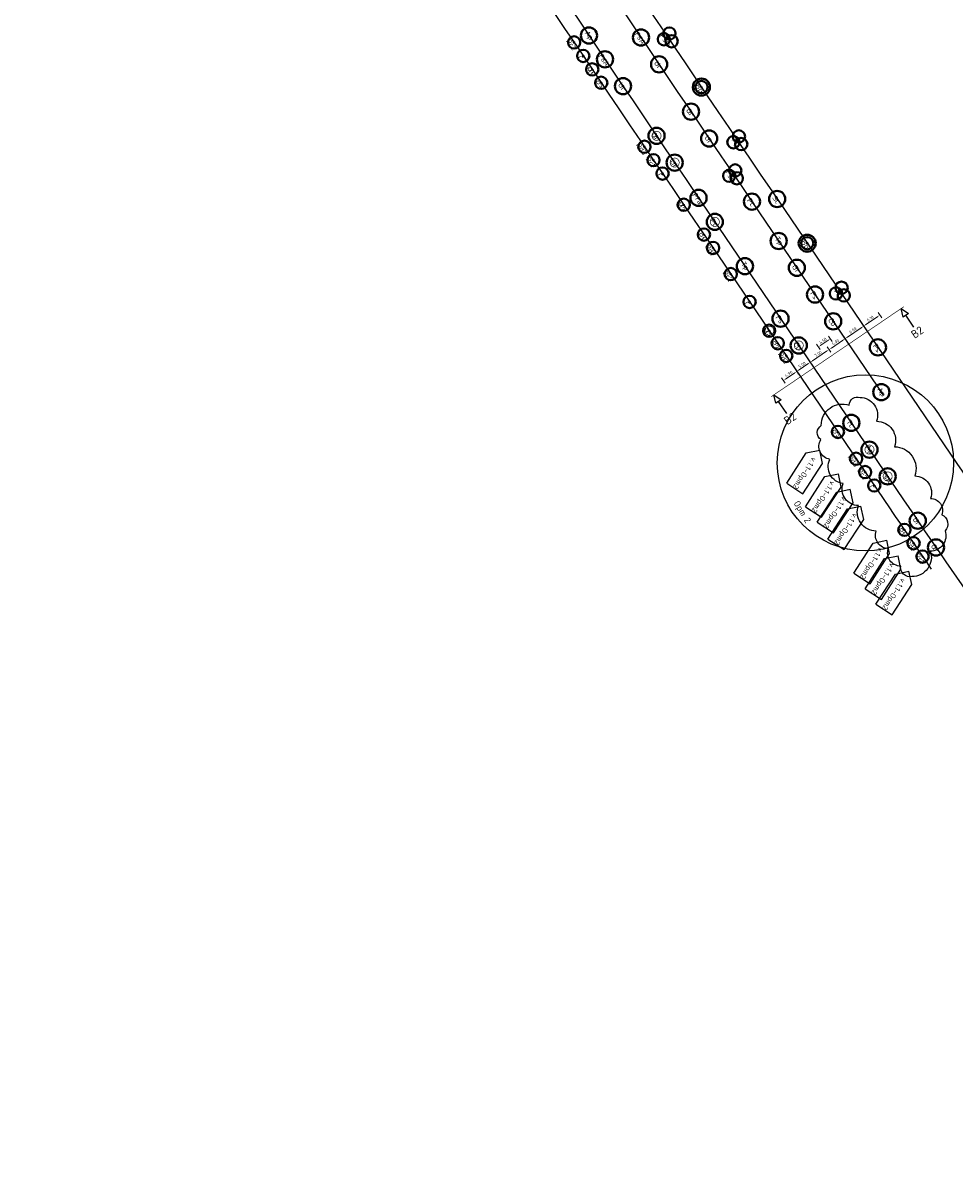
# Model space of a CAD drawing. Header units: metres. Extents: x 149234 to 159511, y 484155 to 486733.
# Tile 2 of 90: x 150279 to 150567, y 484386 to 484743. Entities that reach past the tile are written whole.
import ezdxf
from ezdxf.enums import TextEntityAlignment as Align

# ---------------------------------------------------------------- set-up
doc = ezdxf.new("R2010")
doc.units = ezdxf.units.M
doc.linetypes.add('AM-AS', pattern=[16, 10, -2, 2, -2])
doc.layers.get('0').update_dxf_attribs({"lineweight": 25})
doc.layers.get('Defpoints').update_dxf_attribs({"color": 211, "lineweight": 25})
doc.layers.add('N-WE-GR-BOOM-S', color=7, linetype='Continuous', lineweight=40, true_color=0x009900)
for name, color, linetype, lineweight in [('N-WE-GR-BOOM-T18', 10, 'Continuous', 18), ('X-XX-AL-M', 7, 'Continuous', 18), ('X-XX-AL-VERWIJZING-S', 7, 'Continuous', 25)]:
    doc.layers.add(name, color=color, linetype=linetype, lineweight=lineweight)
doc.styles.add('NLCS-ISO', font='NLCS-ISO.ttf')
doc.styles.add('NLCS-ISO-M500-T18', font='NLCS-ISO.ttf')
doc.styles.add('NLCS-ISO-M500-T25', font='NLCS-ISO.ttf')
doc.dimstyles.new('NLCS-M500-T18-PIJL-X_L2_H1', dxfattribs={"dimscale": 0.5, "dimtxt": 1.8, "dimasz": 1.8, "dimexe": 2, "dimexo": 2, "dimgap": 0.7, "dimtad": 1, "dimzin": 0, "dimdsep": 46, "dimtxsty": 'NLCS-ISO-M500-T18', "dimcen": 0, "dimdle": 2, "dimclrd": 256, "dimclre": 256, "dimclrt": 256, "dimadec": 1, "dimazin": 0, "dimtfac": 1, "dimtofl": 0, "dimtmove": 1, "dimatfit": 0, "dimfxl": 2, "dimfxlon": 1, "dimtfill": 1, "dimtfillclr": 254, "dimtolj": 1, "dimtzin": 0, "dimlwd": 18, "dimlwe": 18, "dimarcsym": 0})

# ---------------------------------------------------------------- blocks, each defined once
blk = doc.blocks.new('SAL-VERWIJZING_DOORSNEDE_BOVEN-SO')
for p, q in [((-2, 9), (0, 14)), ((2, 9), (-2, 9)), ((0, 14), (2, 9)), ((0, 0), (0, 9))]:
    blk.add_line(p, q)
at = {"lineweight": 50, "style": 'NLCS-ISO'}
blk.add_attdef('...', text='', height=5, dxfattribs=at).set_placement((-0.05, -1.19), align=Align.TOP_CENTER)
blk = doc.blocks.new('*U513')
blk.add_circle((0, 0), 5)
at = {"color": 0}
blk.add_circle((0, 0), 0.15, dxfattribs=at)
at = {"layer": 'Defpoints'}
blk.add_line((-2.01, 0), (2.01, 0), dxfattribs=at)
at = {"layer": 'N-WE-GR-BOOM-T18', "insert": (0, -2.3), "char_height": 3.2, "attachment_point": 8, "style": 'NLCS-ISO-M500-T18'}
blk.add_mtext_dynamic_manual_height_columns('Ps', width=4.7343, gutter_width=9, heights=[0], dxfattribs=at)
blk = doc.blocks.new('*U597')
blk.add_circle((0, 0), 5)
at = {"color": 0}
blk.add_circle((0, 0), 0.15, dxfattribs=at)
at = {"layer": 'Defpoints'}
blk.add_line((-2.01, 0), (2.01, 0), dxfattribs=at)
at = {"layer": 'N-WE-GR-BOOM-T18', "insert": (0, -2.3), "char_height": 3.2, "attachment_point": 8, "style": 'NLCS-ISO-M500-T18'}
blk.add_mtext_dynamic_manual_height_columns('Sc', width=4.7343, gutter_width=9, heights=[0], dxfattribs=at)
blk = doc.blocks.new('*U707')
blk.add_circle((0, 0), 3.8)
blk = doc.blocks.new('*U708')
at = {"color": 0, "linetype": 'ByBlock', "lineweight": -2, "transparency": 16777216}
for p, rotation in [((-0.92, -2.72), 120), ((2.82, 0.57), 239.9999999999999)]:
    blk.add_blockref('*U707', p, dxfattribs=dict(at, rotation=rotation))
blk.add_blockref('*U707', (-1.9, 2.15), dxfattribs=at)
blk = doc.blocks.new('*U706')
at = {"color": 0}
blk.add_circle((0, 0), 0.15, dxfattribs=at)
at = {"layer": 'Defpoints'}
blk.add_line((-2.01, 0), (2.01, 0), dxfattribs=at)
blk.add_blockref('*U708', (0, 0))
at = {"layer": 'N-WE-GR-BOOM-T18', "insert": (0, -3.8), "char_height": 3.2, "attachment_point": 8, "style": 'NLCS-ISO-M500-T18'}
blk.add_mtext_dynamic_manual_height_columns('Ag', width=4.7343, gutter_width=9, heights=[0], dxfattribs=at)
blk = doc.blocks.new('*U710')
blk.add_circle((0, 0), 3.8)
blk = doc.blocks.new('*U711')
at = {"color": 0, "linetype": 'ByBlock', "lineweight": -2, "transparency": 16777216}
for p, rotation in [((-0.92, -2.72), 120), ((2.82, 0.57), 239.9999999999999)]:
    blk.add_blockref('*U710', p, dxfattribs=dict(at, rotation=rotation))
blk.add_blockref('*U710', (-1.9, 2.15), dxfattribs=at)
blk = doc.blocks.new('*U709')
at = {"color": 0}
blk.add_circle((0, 0), 0.15, dxfattribs=at)
at = {"layer": 'Defpoints'}
blk.add_line((-2.01, 0), (2.01, 0), dxfattribs=at)
blk.add_blockref('*U711', (0, 0))
at = {"layer": 'N-WE-GR-BOOM-T18', "insert": (0, -3.8), "char_height": 3.2, "attachment_point": 8, "style": 'NLCS-ISO-M500-T18'}
blk.add_mtext_dynamic_manual_height_columns('Ag', width=4.7343, gutter_width=9, heights=[0], dxfattribs=at)
blk = doc.blocks.new('*U629')
for radius in [5.27, 3.8]:
    blk.add_circle((0, 0), radius)
at = {"color": 0}
blk.add_circle((0, 0), 0.15, dxfattribs=at)
at = {"layer": 'Defpoints'}
blk.add_line((-2.01, 0), (2.01, 0), dxfattribs=at)
at = {"layer": 'N-WE-GR-BOOM-T18', "insert": (0, -3.8), "char_height": 3.2, "attachment_point": 8, "style": 'NLCS-ISO-M500-T18'}
blk.add_mtext_dynamic_manual_height_columns('Bp', width=4.7343, gutter_width=9, heights=[0], dxfattribs=at)
blk = doc.blocks.new('*U500')
blk.add_circle((0, 0), 5)
at = {"color": 0}
blk.add_circle((0, 0), 0.15, dxfattribs=at)
at = {"layer": 'Defpoints'}
blk.add_line((-2.01, 0), (2.01, 0), dxfattribs=at)
at = {"layer": 'N-WE-GR-BOOM-T18', "insert": (0, -2.3), "char_height": 3.2, "attachment_point": 8, "style": 'NLCS-ISO-M500-T18'}
blk.add_mtext_dynamic_manual_height_columns('Ap', width=4.7343, gutter_width=9, heights=[0], dxfattribs=at)
blk = doc.blocks.new('*U504')
blk.add_circle((0, 0), 5)
at = {"color": 0}
blk.add_circle((0, 0), 0.15, dxfattribs=at)
at = {"layer": 'Defpoints'}
blk.add_line((-2.01, 0), (2.01, 0), dxfattribs=at)
at = {"layer": 'N-WE-GR-BOOM-T18', "insert": (0, -2.3), "char_height": 3.2, "attachment_point": 8, "style": 'NLCS-ISO-M500-T18'}
blk.add_mtext_dynamic_manual_height_columns('Qr', width=4.7343, gutter_width=9, heights=[0], dxfattribs=at)
blk = doc.blocks.new('*U503')
blk.add_circle((0, 0), 5)
at = {"color": 0}
blk.add_circle((0, 0), 0.15, dxfattribs=at)
at = {"layer": 'Defpoints'}
blk.add_line((-2.01, 0), (2.01, 0), dxfattribs=at)
at = {"layer": 'N-WE-GR-BOOM-T18', "insert": (0, -2.3), "char_height": 3.2, "attachment_point": 8, "style": 'NLCS-ISO-M500-T18'}
blk.add_mtext_dynamic_manual_height_columns('Ur', width=4.7343, gutter_width=9, heights=[0], dxfattribs=at)
blk = doc.blocks.new('*U501')
blk.add_circle((0, 0), 5)
at = {"color": 0}
blk.add_circle((0, 0), 0.15, dxfattribs=at)
at = {"layer": 'Defpoints'}
blk.add_line((-2.01, 0), (2.01, 0), dxfattribs=at)
at = {"layer": 'N-WE-GR-BOOM-T18', "insert": (0, -2.3), "char_height": 3.2, "attachment_point": 8, "style": 'NLCS-ISO-M500-T18'}
blk.add_mtext_dynamic_manual_height_columns('FsA', width=4.7343, gutter_width=9, heights=[0], dxfattribs=at)
blk = doc.blocks.new('*U510')
blk.add_circle((0, 0), 5)
at = {"color": 0}
blk.add_circle((0, 0), 0.15, dxfattribs=at)
at = {"layer": 'Defpoints'}
blk.add_line((-2.01, 0), (2.01, 0), dxfattribs=at)
at = {"layer": 'N-WE-GR-BOOM-T18', "insert": (0, -2.3), "char_height": 3.2, "attachment_point": 8, "style": 'NLCS-ISO-M500-T18'}
blk.add_mtext_dynamic_manual_height_columns('Tc', width=4.7343, gutter_width=9, heights=[0], dxfattribs=at)
blk = doc.blocks.new('*U509')
blk.add_circle((0, 0), 5)
at = {"color": 0}
blk.add_circle((0, 0), 0.15, dxfattribs=at)
at = {"layer": 'Defpoints'}
blk.add_line((-2.01, 0), (2.01, 0), dxfattribs=at)
at = {"layer": 'N-WE-GR-BOOM-T18', "insert": (0, -2.3), "char_height": 3.2, "attachment_point": 8, "style": 'NLCS-ISO-M500-T18'}
blk.add_mtext_dynamic_manual_height_columns('Cb', width=4.7343, gutter_width=9, heights=[0], dxfattribs=at)
blk = doc.blocks.new('*U502')
blk.add_circle((0, 0), 5)
at = {"color": 0}
blk.add_circle((0, 0), 0.15, dxfattribs=at)
at = {"layer": 'Defpoints'}
blk.add_line((-2.01, 0), (2.01, 0), dxfattribs=at)
at = {"layer": 'N-WE-GR-BOOM-T18', "insert": (0, -2.3), "char_height": 3.2, "attachment_point": 8, "style": 'NLCS-ISO-M500-T18'}
blk.add_mtext_dynamic_manual_height_columns('Fs', width=4.7343, gutter_width=9, heights=[0], dxfattribs=at)
blk = doc.blocks.new('*D527')
at = {"layer": 'Defpoints', "color": 0, "transparency": 16777216}
for p in [(150533.73, 484643.74), (150528.76, 484640.37)]:
    blk.add_point(p, dxfattribs=at)
at = {"layer": 'X-XX-AL-M', "linetype": 'Continuous', "lineweight": 18, "transparency": 16777216}
for p, q in [((150528.38, 484642.54), (150531.85, 484644.9)), ((150533.16, 484644.58), (150532.04, 484646.23)), ((150528.19, 484641.21), (150527.07, 484642.86))]:
    blk.add_line(p, q, dxfattribs=at)
at = {"layer": 'X-XX-AL-M', "transparency": 16777216}
for points in [[(150531.77, 484645.02), (150531.94, 484644.77), (150532.6, 484645.4)], [(150528.29, 484642.66), (150528.46, 484642.42), (150527.63, 484642.03)]]:
    blk.add_solid(points, dxfattribs=at)
at = {"layer": 'X-XX-AL-M', "transparency": 16777216, "insert": (150529.67, 484644.38), "char_height": 0.9, "attachment_point": 5, "rotation": 34.1592, "style": 'NLCS-ISO-M500-T18', "bg_fill": 3, "box_fill_scale": 1.1, "bg_fill_color": 256, "bg_fill_true_color": 13158600, "bg_fill_transparency": 0}
blk.add_mtext('\\A1;6.00', dxfattribs=at)
at = {"layer": 'Defpoints', "color": 0, "transparency": 16777216}
blk.add_point((150532.6, 484645.4), dxfattribs=at)
blk = doc.blocks.new('*D528')
at = {"layer": 'Defpoints', "color": 0, "transparency": 16777216}
for p in [(150538.31, 484649.28), (150539.44, 484647.61), (150533.73, 484643.74)]:
    blk.add_point(p, dxfattribs=at)
at = {"layer": 'X-XX-AL-M', "linetype": 'Continuous', "lineweight": 18, "transparency": 16777216}
for p, q in [((150538.87, 484648.45), (150537.75, 484650.1)), ((150533.34, 484645.91), (150537.56, 484648.77)), ((150533.16, 484644.58), (150532.04, 484646.23))]:
    blk.add_line(p, q, dxfattribs=at)
at = {"layer": 'X-XX-AL-M', "transparency": 16777216}
for points in [[(150537.48, 484648.9), (150537.65, 484648.65), (150538.31, 484649.28)], [(150533.26, 484646.03), (150533.43, 484645.78), (150532.6, 484645.4)]]:
    blk.add_solid(points, dxfattribs=at)
at = {"layer": 'X-XX-AL-M', "transparency": 16777216, "insert": (150535, 484648), "char_height": 0.9, "attachment_point": 5, "rotation": 34.1592, "style": 'NLCS-ISO-M500-T18', "bg_fill": 3, "box_fill_scale": 1.1, "bg_fill_color": 256, "bg_fill_true_color": 13158600, "bg_fill_transparency": 0}
blk.add_mtext('\\A1;6.90', dxfattribs=at)
blk = doc.blocks.new('*D529')
at = {"layer": 'Defpoints', "color": 0, "transparency": 16777216}
for p in [(150544.48, 484651.04), (150539.44, 484647.61)]:
    blk.add_point(p, dxfattribs=at)
at = {"layer": 'X-XX-AL-M', "linetype": 'Continuous', "lineweight": 18, "transparency": 16777216}
for p, q in [((150538.87, 484648.45), (150537.75, 484650.1)), ((150539.05, 484649.78), (150542.61, 484652.2)), ((150543.92, 484651.87), (150542.79, 484653.53))]:
    blk.add_line(p, q, dxfattribs=at)
at = {"layer": 'X-XX-AL-M', "transparency": 16777216}
for points in [[(150542.53, 484652.32), (150542.69, 484652.07), (150543.35, 484652.7)], [(150538.97, 484649.91), (150539.14, 484649.66), (150538.31, 484649.28)]]:
    blk.add_solid(points, dxfattribs=at)
at = {"layer": 'X-XX-AL-M', "transparency": 16777216, "insert": (150540.38, 484651.65), "char_height": 0.9, "attachment_point": 5, "rotation": 34.1592, "style": 'NLCS-ISO-M500-T18', "bg_fill": 3, "box_fill_scale": 1.1, "bg_fill_color": 256, "bg_fill_true_color": 13158600, "bg_fill_transparency": 0}
blk.add_mtext('\\A1;6.10', dxfattribs=at)
at = {"layer": 'Defpoints', "color": 0, "transparency": 16777216}
blk.add_point((150543.35, 484652.7), dxfattribs=at)
blk = doc.blocks.new('*D530')
at = {"layer": 'Defpoints', "color": 0, "transparency": 16777216}
for p in [(150528.76, 484640.37), (150522.97, 484636.44)]:
    blk.add_point(p, dxfattribs=at)
at = {"layer": 'X-XX-AL-M', "linetype": 'Continuous', "lineweight": 18, "transparency": 16777216}
for p, q in [((150526.89, 484641.53), (150522.58, 484638.61)), ((150528.19, 484641.21), (150527.07, 484642.86)), ((150522.4, 484637.28), (150521.28, 484638.93))]:
    blk.add_line(p, q, dxfattribs=at)
at = {"layer": 'X-XX-AL-M', "transparency": 16777216}
for points in [[(150526.8, 484641.65), (150526.97, 484641.4), (150527.63, 484642.03)], [(150522.5, 484638.73), (150522.67, 484638.48), (150521.84, 484638.1)]]:
    blk.add_solid(points, dxfattribs=at)
at = {"layer": 'X-XX-AL-M', "transparency": 16777216, "insert": (150524.29, 484640.73), "char_height": 0.9, "attachment_point": 5, "rotation": 34.1592, "style": 'NLCS-ISO-M500-T18', "bg_fill": 3, "box_fill_scale": 1.1, "bg_fill_color": 256, "bg_fill_true_color": 13158600, "bg_fill_transparency": 0}
blk.add_mtext('\\A1;7.00', dxfattribs=at)
at = {"layer": 'Defpoints', "color": 0, "transparency": 16777216}
blk.add_point((150521.84, 484638.1), dxfattribs=at)
blk = doc.blocks.new('*D531')
at = {"layer": 'Defpoints', "color": 0, "transparency": 16777216}
for p in [(150522.97, 484636.44), (150518.83, 484633.63)]:
    blk.add_point(p, dxfattribs=at)
at = {"layer": 'X-XX-AL-M', "linetype": 'Continuous', "lineweight": 18, "transparency": 16777216}
for p, q in [((150518.26, 484634.47), (150517.14, 484636.12)), ((150521.1, 484637.6), (150518.45, 484635.8)), ((150522.4, 484637.28), (150521.28, 484638.93))]:
    blk.add_line(p, q, dxfattribs=at)
at = {"layer": 'X-XX-AL-M', "transparency": 16777216}
for points in [[(150518.36, 484635.93), (150518.53, 484635.68), (150517.7, 484635.3)], [(150521.01, 484637.72), (150521.18, 484637.47), (150521.84, 484638.1)]]:
    blk.add_solid(points, dxfattribs=at)
at = {"layer": 'X-XX-AL-M', "transparency": 16777216, "insert": (150519.32, 484637.36), "char_height": 0.9, "attachment_point": 5, "rotation": 34.1592, "style": 'NLCS-ISO-M500-T18', "bg_fill": 3, "box_fill_scale": 1.1, "bg_fill_color": 256, "bg_fill_true_color": 13158600, "bg_fill_transparency": 0}
blk.add_mtext('\\A1;5.00', dxfattribs=at)
at = {"layer": 'Defpoints', "color": 0, "transparency": 16777216}
blk.add_point((150517.7, 484635.3), dxfattribs=at)
blk = doc.blocks.new('*D532')
at = {"layer": 'Defpoints', "color": 0, "transparency": 16777216}
for p in [(150518.83, 484633.63), (150514.71, 484630.83)]:
    blk.add_point(p, dxfattribs=at)
at = {"layer": 'X-XX-AL-M', "linetype": 'Continuous', "lineweight": 18, "transparency": 16777216}
for p, q in [((150518.26, 484634.47), (150517.14, 484636.12)), ((150514.14, 484631.67), (150513.02, 484633.33)), ((150516.96, 484634.79), (150514.32, 484633))]:
    blk.add_line(p, q, dxfattribs=at)
at = {"layer": 'X-XX-AL-M', "transparency": 16777216}
for points in [[(150514.24, 484633.13), (150514.41, 484632.88), (150513.58, 484632.5)], [(150516.87, 484634.91), (150517.04, 484634.67), (150517.7, 484635.3)]]:
    blk.add_solid(points, dxfattribs=at)
at = {"layer": 'X-XX-AL-M', "transparency": 16777216, "insert": (150515.19, 484634.56), "char_height": 0.9, "attachment_point": 5, "rotation": 34.1592, "style": 'NLCS-ISO-M500-T18', "bg_fill": 3, "box_fill_scale": 1.1, "bg_fill_color": 256, "bg_fill_true_color": 13158600, "bg_fill_transparency": 0}
blk.add_mtext('\\A1;4.98', dxfattribs=at)
at = {"layer": 'Defpoints', "color": 0, "transparency": 16777216}
blk.add_point((150513.58, 484632.5), dxfattribs=at)
blk = doc.blocks.new('*U511')
blk.add_circle((0, 0), 5)
at = {"color": 0}
blk.add_circle((0, 0), 0.15, dxfattribs=at)
at = {"layer": 'Defpoints'}
blk.add_line((-2.01, 0), (2.01, 0), dxfattribs=at)
at = {"layer": 'N-WE-GR-BOOM-T18', "insert": (0, -2.3), "char_height": 3.2, "attachment_point": 8, "style": 'NLCS-ISO-M500-T18'}
blk.add_mtext_dynamic_manual_height_columns('Tp', width=4.7343, gutter_width=9, heights=[0], dxfattribs=at)
blk = doc.blocks.new('*U506')
blk.add_circle((0, 0), 5)
at = {"color": 0}
blk.add_circle((0, 0), 0.15, dxfattribs=at)
at = {"layer": 'Defpoints'}
blk.add_line((-2.01, 0), (2.01, 0), dxfattribs=at)
at = {"layer": 'N-WE-GR-BOOM-T18', "insert": (0, -2.3), "char_height": 3.2, "attachment_point": 8, "style": 'NLCS-ISO-M500-T18'}
blk.add_mtext_dynamic_manual_height_columns('Pc', width=4.7343, gutter_width=9, heights=[0], dxfattribs=at)
blk = doc.blocks.new('*U595')
blk.add_circle((0, 0), 5)
at = {"color": 0}
blk.add_circle((0, 0), 0.15, dxfattribs=at)
at = {"layer": 'Defpoints'}
blk.add_line((-2.01, 0), (2.01, 0), dxfattribs=at)
at = {"layer": 'N-WE-GR-BOOM-T18', "insert": (0, -2.3), "char_height": 3.2, "attachment_point": 8, "style": 'NLCS-ISO-M500-T18'}
blk.add_mtext_dynamic_manual_height_columns('Pra', width=4.7343, gutter_width=9, heights=[0], dxfattribs=at)
blk = doc.blocks.new('*U505')
blk.add_circle((0, 0), 5)
at = {"color": 0}
blk.add_circle((0, 0), 0.15, dxfattribs=at)
at = {"layer": 'Defpoints'}
blk.add_line((-2.01, 0), (2.01, 0), dxfattribs=at)
at = {"layer": 'N-WE-GR-BOOM-T18', "insert": (0, -2.3), "char_height": 3.2, "attachment_point": 8, "style": 'NLCS-ISO-M500-T18'}
blk.add_mtext_dynamic_manual_height_columns('Ul', width=4.7343, gutter_width=9, heights=[0], dxfattribs=at)
blk = doc.blocks.new('*U508')
blk.add_circle((0, 0), 5)
at = {"color": 0}
blk.add_circle((0, 0), 0.15, dxfattribs=at)
at = {"layer": 'Defpoints'}
blk.add_line((-2.01, 0), (2.01, 0), dxfattribs=at)
at = {"layer": 'N-WE-GR-BOOM-T18', "insert": (0, -2.3), "char_height": 3.2, "attachment_point": 8, "style": 'NLCS-ISO-M500-T18'}
blk.add_mtext_dynamic_manual_height_columns('Gt', width=4.7343, gutter_width=9, heights=[0], dxfattribs=at)
blk = doc.blocks.new('*U640')
blk.add_circle((0, 0), 3.8)
at = {"color": 0}
blk.add_circle((0, 0), 0.15, dxfattribs=at)
at = {"layer": 'Defpoints'}
blk.add_line((-2.01, 0), (2.01, 0), dxfattribs=at)
at = {"layer": 'N-WE-GR-BOOM-T18', "insert": (0, -3.8), "char_height": 3.2, "attachment_point": 8, "style": 'NLCS-ISO-M500-T18'}
blk.add_mtext_dynamic_manual_height_columns('Pd2', width=4.7343, gutter_width=9, heights=[0], dxfattribs=at)
blk = doc.blocks.new('*U643')
blk.add_circle((0, 0), 3.8)
at = {"color": 0}
blk.add_circle((0, 0), 0.15, dxfattribs=at)
at = {"layer": 'Defpoints'}
blk.add_line((-2.01, 0), (2.01, 0), dxfattribs=at)
at = {"layer": 'N-WE-GR-BOOM-T18', "insert": (0, -3.8), "char_height": 3.2, "attachment_point": 8, "style": 'NLCS-ISO-M500-T18'}
blk.add_mtext_dynamic_manual_height_columns('M3', width=4.7343, gutter_width=9, heights=[0], dxfattribs=at)
blk = doc.blocks.new('*U641')
blk.add_circle((0, 0), 3.8)
at = {"color": 0}
blk.add_circle((0, 0), 0.15, dxfattribs=at)
at = {"layer": 'Defpoints'}
blk.add_line((-2.01, 0), (2.01, 0), dxfattribs=at)
at = {"layer": 'N-WE-GR-BOOM-T18', "insert": (0, -3.8), "char_height": 3.2, "attachment_point": 8, "style": 'NLCS-ISO-M500-T18'}
blk.add_mtext_dynamic_manual_height_columns('P2', width=4.7343, gutter_width=9, heights=[0], dxfattribs=at)
blk = doc.blocks.new('*U631')
blk.add_circle((0, 0), 3.8)
at = {"color": 0}
blk.add_circle((0, 0), 0.15, dxfattribs=at)
at = {"layer": 'Defpoints'}
blk.add_line((-2.01, 0), (2.01, 0), dxfattribs=at)
at = {"layer": 'N-WE-GR-BOOM-T18', "insert": (0, -3.8), "char_height": 3.2, "attachment_point": 8, "style": 'NLCS-ISO-M500-T18'}
blk.add_mtext_dynamic_manual_height_columns('C', width=4.7343, gutter_width=9, heights=[0], dxfattribs=at)
blk = doc.blocks.new('*U632')
blk.add_circle((0, 0), 3.8)
at = {"color": 0}
blk.add_circle((0, 0), 0.15, dxfattribs=at)
at = {"layer": 'Defpoints'}
blk.add_line((-2.01, 0), (2.01, 0), dxfattribs=at)
at = {"layer": 'N-WE-GR-BOOM-T18', "insert": (0, -3.8), "char_height": 3.2, "attachment_point": 8, "style": 'NLCS-ISO-M500-T18'}
blk.add_mtext_dynamic_manual_height_columns('Pc2', width=4.7343, gutter_width=9, heights=[0], dxfattribs=at)
blk = doc.blocks.new('*U633')
blk.add_circle((0, 0), 3.8)
at = {"color": 0}
blk.add_circle((0, 0), 0.15, dxfattribs=at)
at = {"layer": 'Defpoints'}
blk.add_line((-2.01, 0), (2.01, 0), dxfattribs=at)
at = {"layer": 'N-WE-GR-BOOM-T18', "insert": (0, -3.8), "char_height": 3.2, "attachment_point": 8, "style": 'NLCS-ISO-M500-T18'}
blk.add_mtext_dynamic_manual_height_columns('Pd1', width=4.7343, gutter_width=9, heights=[0], dxfattribs=at)
blk = doc.blocks.new('*U644')
blk.add_circle((0, 0), 3.8)
at = {"color": 0}
blk.add_circle((0, 0), 0.15, dxfattribs=at)
at = {"layer": 'Defpoints'}
blk.add_line((-2.01, 0), (2.01, 0), dxfattribs=at)
at = {"layer": 'N-WE-GR-BOOM-T18', "insert": (0, -3.8), "char_height": 3.2, "attachment_point": 8, "style": 'NLCS-ISO-M500-T18'}
blk.add_mtext_dynamic_manual_height_columns('M2', width=4.7343, gutter_width=9, heights=[0], dxfattribs=at)
blk = doc.blocks.new('*U638')
blk.add_circle((0, 0), 3.8)
at = {"color": 0}
blk.add_circle((0, 0), 0.15, dxfattribs=at)
at = {"layer": 'Defpoints'}
blk.add_line((-2.01, 0), (2.01, 0), dxfattribs=at)
at = {"layer": 'N-WE-GR-BOOM-T18', "insert": (0, -3.8), "char_height": 3.2, "attachment_point": 8, "style": 'NLCS-ISO-M500-T18'}
blk.add_mtext_dynamic_manual_height_columns('P3', width=4.7343, gutter_width=9, heights=[0], dxfattribs=at)
blk = doc.blocks.new('*U634')
blk.add_circle((0, 0), 3.8)
at = {"color": 0}
blk.add_circle((0, 0), 0.15, dxfattribs=at)
at = {"layer": 'Defpoints'}
blk.add_line((-2.01, 0), (2.01, 0), dxfattribs=at)
at = {"layer": 'N-WE-GR-BOOM-T18', "insert": (0, -3.8), "char_height": 3.2, "attachment_point": 8, "style": 'NLCS-ISO-M500-T18'}
blk.add_mtext_dynamic_manual_height_columns('P1', width=4.7343, gutter_width=9, heights=[0], dxfattribs=at)
blk = doc.blocks.new('*U636')
blk.add_circle((0, 0), 3.8)
at = {"color": 0}
blk.add_circle((0, 0), 0.15, dxfattribs=at)
at = {"layer": 'Defpoints'}
blk.add_line((-2.01, 0), (2.01, 0), dxfattribs=at)
at = {"layer": 'N-WE-GR-BOOM-T18', "insert": (0, -3.8), "char_height": 3.2, "attachment_point": 8, "style": 'NLCS-ISO-M500-T18'}
blk.add_mtext_dynamic_manual_height_columns('Pc1', width=4.7343, gutter_width=9, heights=[0], dxfattribs=at)
blk = doc.blocks.new('*U637')
blk.add_circle((0, 0), 3.8)
at = {"color": 0}
blk.add_circle((0, 0), 0.15, dxfattribs=at)
at = {"layer": 'Defpoints'}
blk.add_line((-2.01, 0), (2.01, 0), dxfattribs=at)
at = {"layer": 'N-WE-GR-BOOM-T18', "insert": (0, -3.8), "char_height": 3.2, "attachment_point": 8, "style": 'NLCS-ISO-M500-T18'}
blk.add_mtext_dynamic_manual_height_columns('Pd3', width=4.7343, gutter_width=9, heights=[0], dxfattribs=at)
blk = doc.blocks.new('*U630')
blk.add_circle((0, 0), 3.8)
at = {"color": 0}
blk.add_circle((0, 0), 0.15, dxfattribs=at)
at = {"layer": 'Defpoints'}
blk.add_line((-2.01, 0), (2.01, 0), dxfattribs=at)
at = {"layer": 'N-WE-GR-BOOM-T18', "insert": (0, -3.8), "char_height": 3.2, "attachment_point": 8, "style": 'NLCS-ISO-M500-T18'}
blk.add_mtext_dynamic_manual_height_columns('M1', width=4.7343, gutter_width=9, heights=[0], dxfattribs=at)
blk = doc.blocks.new('*U626')
at = {"color": 177, "true_color": 0x293189, "const_width": 0.4, "flags": 128}
blk.add_lwpolyline([(2.8, 0, -1), (-2.8, 0, -1)], format="xyb", close=True, dxfattribs=at)
at = {"color": 0}
blk.add_circle((0, 0), 0.15, dxfattribs=at)
at = {"layer": 'Defpoints'}
blk.add_line((-2.01, 0), (2.01, 0), dxfattribs=at)
blk = doc.blocks.new('*D612')
at = {"layer": 'Defpoints', "color": 0, "transparency": 16777216}
for p in [(150530.62, 484641.63), (150526.9, 484639.11)]:
    blk.add_point(p, dxfattribs=at)
at = {"layer": 'X-XX-AL-M', "linetype": 'Continuous', "lineweight": 18, "transparency": 16777216}
for p, q in [((150524.91, 484642.04), (150523.79, 484643.69)), ((150527.33, 484644.88), (150525.1, 484643.37)), ((150528.64, 484644.56), (150527.51, 484646.22))]:
    blk.add_line(p, q, dxfattribs=at)
at = {"layer": 'X-XX-AL-M', "transparency": 16777216}
for points in [[(150525.01, 484643.49), (150525.18, 484643.24), (150524.35, 484642.86)], [(150527.25, 484645.01), (150527.41, 484644.76), (150528.07, 484645.39)]]:
    blk.add_solid(points, dxfattribs=at)
at = {"layer": 'X-XX-AL-M', "transparency": 16777216, "insert": (150525.76, 484644.79), "char_height": 0.9, "attachment_point": 5, "rotation": 34.1592, "style": 'NLCS-ISO-M500-T18', "bg_fill": 3, "box_fill_scale": 1.1, "bg_fill_color": 256, "bg_fill_true_color": 13158600, "bg_fill_transparency": 0}
blk.add_mtext('\\A1;4.50', dxfattribs=at)
at = {"layer": 'Defpoints', "color": 0, "transparency": 16777216}
blk.add_point((150524.35, 484642.86), dxfattribs=at)
blk = doc.blocks.new('*U746')
blk.add_circle((0, 0), 3.8)
blk = doc.blocks.new('*U747')
at = {"color": 0, "linetype": 'ByBlock', "lineweight": -2, "transparency": 16777216}
for p, rotation in [((-0.92, -2.72), 120), ((2.82, 0.57), 239.9999999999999)]:
    blk.add_blockref('*U746', p, dxfattribs=dict(at, rotation=rotation))
blk.add_blockref('*U746', (-1.9, 2.15), dxfattribs=at)
blk = doc.blocks.new('*U745')
at = {"color": 0}
blk.add_circle((0, 0), 0.15, dxfattribs=at)
at = {"layer": 'Defpoints'}
blk.add_line((-2.01, 0), (2.01, 0), dxfattribs=at)
blk.add_blockref('*U747', (0, 0))
at = {"layer": 'N-WE-GR-BOOM-T18', "insert": (0, -3.8), "char_height": 3.2, "attachment_point": 8, "style": 'NLCS-ISO-M500-T18'}
blk.add_mtext_dynamic_manual_height_columns('Psm', width=4.7343, gutter_width=9, heights=[0], dxfattribs=at)
blk = doc.blocks.new('*U749')
blk.add_circle((0, 0), 3.8)
blk = doc.blocks.new('*U750')
at = {"color": 0, "linetype": 'ByBlock', "lineweight": -2, "transparency": 16777216}
for p, rotation in [((-0.92, -2.72), 120), ((2.82, 0.57), 239.9999999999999)]:
    blk.add_blockref('*U749', p, dxfattribs=dict(at, rotation=rotation))
blk.add_blockref('*U749', (-1.9, 2.15), dxfattribs=at)
blk = doc.blocks.new('*U748')
at = {"color": 0}
blk.add_circle((0, 0), 0.15, dxfattribs=at)
at = {"layer": 'Defpoints'}
blk.add_line((-2.01, 0), (2.01, 0), dxfattribs=at)
blk.add_blockref('*U750', (0, 0))
at = {"layer": 'N-WE-GR-BOOM-T18', "insert": (0, -3.8), "char_height": 3.2, "attachment_point": 8, "style": 'NLCS-ISO-M500-T18'}
blk.add_mtext_dynamic_manual_height_columns('Fsm', width=4.7343, gutter_width=9, heights=[0], dxfattribs=at)
blk = doc.blocks.new('SAL-VERWIJZING_WIJZIGING_LINKS-SO')
for p, q in [((-22.22, 6), (-28.22, 0)), ((-22.22, -6), (-28.22, 0)), ((0, 6), (-22.22, 6)), ((0, -6), (0, 6)), ((0, -6), (-22.22, -6))]:
    blk.add_line(p, q)
at = {"lineweight": 70, "style": 'NLCS-ISO'}
blk.add_attdef('...', text='', height=7, dxfattribs=at).set_placement((0.01, 0.06), align=Align.MIDDLE_RIGHT)

msp = doc.modelspace()

# ---------------------------------------------------------------- linework, layer by layer
at = {"layer": 'Defpoints', "flags": 128}
for points in [[(150278.723, 484994.405, 0.001189), (150341.359, 484899.045), (150383.74, 484834.856, 0.0031614), (150489.344, 484677.088), (150546.511, 484592.84, 0.0011237), (150559.205, 484574.224, 0.0011237)], [(150315.93, 484983.02, 0.0008773), (150362.139, 484912.765), (150404.519, 484848.576, 0.0031614), (150509.948, 484691.07), (150567.115, 484606.822, 0.0023128), (150593.203, 484568.757), (150657.757, 484475.491, 0.0015861), (150686.731, 484433.913), (150774.513, 484308.792, -0.0021697), (150789.433, 484287.329), (150794.99, 484279.26)], [(150310.158, 484979.238, 0.0008773), (150356.381, 484908.963), (150398.761, 484844.774, 0.0031614), (150504.239, 484687.195), (150544.509, 484627.848)], [(150297.503, 484974.833, 0.0009112), (150345.532, 484901.8), (150387.913, 484837.611, 0.0031614), (150493.481, 484679.896), (150550.649, 484595.648, 0.0023128), (150576.84, 484557.431), (150641.394, 484464.165, 0.0015861), (150670.441, 484422.483), (150758.223, 484297.363, -0.0021697), (150773.044, 484276.041), (150778.601, 484267.973)]]:
    msp.add_lwpolyline(points, format="xyb", dxfattribs=at)
msp.add_lwpolyline([(150537.225, 484627.255, -0.5205671), (150542.336, 484619.921, -0.5205671), (150547.847, 484612.013, -0.5205671), (150554.134, 484602.993, -0.5205671), (150558.983, 484596.035, -0.5205671), (150562.471, 484591.032, -0.5205671), (150563.482, 484586.034, -0.5205671), (150558.929, 484579.773, -0.5205671), (150553.226, 484571.931, -0.5205671), (150549.783, 484575.138, -0.5205671), (150545.993, 484580.576, -0.5205671), (150542.245, 484585.954, -0.5205671), (150536.735, 484593.86, -0.5205671), (150531.997, 484600.658, -0.5205671), (150527.935, 484608.125, -0.5205671), (150525.091, 484614.24, -0.5205671), (150525.257, 484618.631, -0.5205671), (150533.899, 484624.858, -0.5205671)], format="xyb", close=True, dxfattribs=at)
at = {"layer": 'X-XX-AL-VERWIJZING-S', "linetype": 'AM-AS', "const_width": 0.2, "flags": 128}
msp.add_lwpolyline([(150509.823, 484627.52), (150550.777, 484655.309)], dxfattribs=at)

# ---------------------------------------------------------------- block references
at = {"layer": 'N-WE-GR-BOOM-S'}
for name, p, xscale, yscale, zscale, rotation in [('*U632', (150448.927, 484736.96), 0.5, 0.5, 0.5, 304.5555011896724), ('*U500', (150453.498, 484739.122), 0.4999999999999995, 0.4999999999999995, 0.4999999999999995, 304.7658200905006), ('*U501', (150469.584, 484738.494), 0.4999999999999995, 0.4999999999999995, 0.4999999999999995, 304.7658200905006), ('*U745', (150478.001, 484738.344), 0.4999999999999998, 0.4999999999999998, 0.4999999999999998, 305.0527546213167), ('*U631', (150451.716, 484732.81), 0.5, 0.5, 0.5, 304.5555011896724), ('*U501', (150458.442, 484731.766), 0.4999999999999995, 0.4999999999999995, 0.4999999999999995, 304.7658200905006), ('*U503', (150475.164, 484730.202), 0.4999999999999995, 0.4999999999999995, 0.4999999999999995, 304.7658200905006), ('*U630', (150454.505, 484728.66), 0.5, 0.5, 0.5, 304.5555011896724), ('*U638', (150457.296, 484724.512), 0.5, 0.5, 0.5, 304.5555011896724), ('*U503', (150464.025, 484723.47), 0.4999999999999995, 0.4999999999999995, 0.4999999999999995, 304.7658200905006), ('*U629', (150488.224, 484723.186), 0.5, 0.5, 0.5, 304.5555011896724), ('*U504', (150485.031, 484715.572), 0.4999999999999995, 0.4999999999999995, 0.4999999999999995, 304.7658200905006), ('*U504', (150474.376, 484708.121), 0.4999999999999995, 0.4999999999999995, 0.4999999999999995, 304.7658200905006), ('*U505', (150490.63, 484707.286), 0.4999999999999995, 0.4999999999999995, 0.4999999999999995, 304.7658200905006), ('*U709', (150499.481, 484706.542), 0.4999999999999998, 0.4999999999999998, 0.4999999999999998, 305.0527546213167), ('*U637', (150470.631, 484704.732), 0.5, 0.5, 0.5, 304.5555011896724), ('*U626', (150474.376, 484708.121), 0.5, 0.5, 0.5, 300.0342889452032), ('*U636', (150473.43, 484700.589), 0.5, 0.5, 0.5, 304.5555011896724), ('*U505', (150479.975, 484699.835), 0.4999999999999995, 0.4999999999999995, 0.4999999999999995, 304.7658200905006), ('*U626', (150479.975, 484699.835), 0.5, 0.5, 0.5, 300.0342889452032), ('*U748', (150498.226, 484696.063), 0.4999999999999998, 0.4999999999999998, 0.4999999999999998, 299.7124591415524), ('*U631', (150476.23, 484696.447), 0.5, 0.5, 0.5, 304.5555011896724), ('*U644', (150482.757, 484686.804), 0.5, 0.5, 0.5, 304.5555011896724), ('*U595', (150487.35, 484688.939), 0.4999999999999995, 0.4999999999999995, 0.4999999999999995, 304.7658200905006), ('*U506', (150503.838, 484687.786), 0.4999999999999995, 0.4999999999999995, 0.4999999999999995, 304.7658200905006), ('*U597', (150511.626, 484688.596), 0.4999999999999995, 0.4999999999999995, 0.4999999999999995, 304.7658200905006), ('*U506', (150492.376, 484681.525), 0.4999999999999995, 0.4999999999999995, 0.4999999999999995, 304.7658200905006), ('*U626', (150492.376, 484681.525), 0.5, 0.5, 0.5, 300.0342889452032), ('*U634', (150489.007, 484677.584), 0.5, 0.5, 0.5, 304.5555011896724), ('*U511', (150512.102, 484675.607), 0.4999999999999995, 0.4999999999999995, 0.4999999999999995, 304.7658200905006), ('*U629', (150520.905, 484674.922), 0.5, 0.5, 0.5, 304.5555011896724), ('*U633', (150491.815, 484673.447), 0.5, 0.5, 0.5, 304.5555011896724), ('*U632', (150497.298, 484665.366), 0.5, 0.5, 0.5, 304.5555011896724), ('*U511', (150501.668, 484667.831), 0.4999999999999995, 0.4999999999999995, 0.4999999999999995, 304.7658200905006), ('*U508', (150517.717, 484667.332), 0.4999999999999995, 0.4999999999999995, 0.4999999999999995, 304.7658200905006), ('*U502', (150523.332, 484659.058), 0.4999999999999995, 0.4999999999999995, 0.4999999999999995, 304.7658200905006), ('*U706', (150531.179, 484659.792), 0.4999999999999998, 0.4999999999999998, 0.4999999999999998, 305.0527546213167), ('*U631', (150503.115, 484656.794), 0.5, 0.5, 0.5, 304.5555011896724), ('*U502', (150512.679, 484651.605), 0.4999999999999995, 0.4999999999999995, 0.4999999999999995, 304.7658200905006), ('*U509', (150528.947, 484650.783), 0.4999999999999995, 0.4999999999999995, 0.4999999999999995, 304.7658200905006), ('*U643', (150509.159, 484647.886), 0.5, 0.5, 0.5, 304.5555011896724), ('*U626', (150509.159, 484647.886), 0.5, 0.5, 0.5, 300.0342889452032), ('*U641', (150511.798, 484643.998), 0.5, 0.5, 0.5, 304.5555011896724), ('*U509', (150518.294, 484643.33), 0.4999999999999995, 0.4999999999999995, 0.4999999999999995, 304.7658200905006), ('*U626', (150518.294, 484643.33), 0.5, 0.5, 0.5, 300.0342889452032), ('*U513', (150542.747, 484642.734), 0.4999999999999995, 0.4999999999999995, 0.4999999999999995, 304.7658200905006), ('*U640', (150514.437, 484640.109), 0.5, 0.5, 0.5, 304.5555011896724), ('*U500', (150543.795, 484628.9), 0.4999999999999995, 0.4999999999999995, 0.4999999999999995, 304.7658200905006), ('*U510', (150534.524, 484619.411), 0.4999999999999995, 0.4999999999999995, 0.4999999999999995, 304.7658200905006), ('*U638', (150530.386, 484616.604), 0.5, 0.5, 0.5, 304.5555011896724), ('*U500', (150540.139, 484611.137), 0.4999999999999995, 0.4999999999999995, 0.4999999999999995, 304.7658200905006), ('*U637', (150536.001, 484608.329), 0.5, 0.5, 0.5, 304.5555011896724), ('*U626', (150540.139, 484611.137), 0.5, 0.5, 0.5, 300.0342889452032), ('*U632', (150538.809, 484604.192), 0.5, 0.5, 0.5, 304.5555011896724), ('*U501', (150545.754, 484602.862), 0.4999999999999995, 0.4999999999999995, 0.4999999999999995, 304.7658200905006), ('*U626', (150545.754, 484602.862), 0.5, 0.5, 0.5, 300.0342889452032), ('*U631', (150541.616, 484600.054), 0.5, 0.5, 0.5, 304.5555011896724), ('*U503', (150555.053, 484589.168), 0.4999999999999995, 0.4999999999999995, 0.4999999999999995, 304.7658200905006), ('*U634', (150550.92, 484586.354), 0.5, 0.5, 0.5, 304.5555011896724), ('*U633', (150553.745, 484582.222), 0.5, 0.5, 0.5, 304.5555011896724), ('*U504', (150560.689, 484580.907), 0.4999999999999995, 0.4999999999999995, 0.4999999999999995, 304.7658200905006), ('*U636', (150556.562, 484578.085), 0.5, 0.5, 0.5, 304.5555011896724)]:
    msp.add_blockref(name, p, dxfattribs=dict(at, xscale=xscale, yscale=yscale, zscale=zscale, rotation=rotation))
at = {"layer": 'X-XX-AL-VERWIJZING-S', "xscale": 0.4999999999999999, "yscale": 0.4999999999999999, "zscale": 0.4999999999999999, "rotation": 34.15919329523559}
for p in [(150553.88, 484648.955), (150514.581, 484622.289)]:
    msp.add_blockref('SAL-VERWIJZING_DOORSNEDE_BOVEN-SO', p, dxfattribs=at).add_auto_attribs({'...': 'B2'})
at = {"layer": 'X-XX-AL-VERWIJZING-S'}
ref = msp.add_blockref('SAL-VERWIJZING_WIJZIGING_LINKS-SO', (150517.083, 484599.156), dxfattribs=dict(at, xscale=0.4999999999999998, yscale=0.4999999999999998, zscale=0.4999999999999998, rotation=237.0175520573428))
ref.add_attrib('...', 'v.1.1-Opm2', dxfattribs={"layer": '0', "lineweight": 70, "height": 1.7, "rotation": 237.01755, "style": 'NLCS-ISO'}).set_placement((150517.107, 484599.136), align=Align.MIDDLE_RIGHT)
ref = msp.add_blockref('SAL-VERWIJZING_WIJZIGING_LINKS-SO', (150522.847, 484591.861), dxfattribs=dict(at, xscale=0.4999999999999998, yscale=0.4999999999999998, zscale=0.4999999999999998, rotation=237.0175520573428))
ref.add_attrib('...', 'v.1.1-Opm2', dxfattribs={"layer": '0', "lineweight": 70, "height": 1.7, "rotation": 237.01755, "style": 'NLCS-ISO'}).set_placement((150522.871, 484591.841), align=Align.MIDDLE_RIGHT)
ref = msp.add_blockref('SAL-VERWIJZING_WIJZIGING_LINKS-SO', (150526.508, 484587.044), dxfattribs=dict(at, xscale=0.4999999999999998, yscale=0.4999999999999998, zscale=0.4999999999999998, rotation=237.0175520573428))
ref.add_attrib('...', 'v.1.1-Opm2', dxfattribs={"layer": '0', "lineweight": 70, "height": 1.7, "rotation": 237.01755, "style": 'NLCS-ISO'}).set_placement((150526.533, 484587.023), align=Align.MIDDLE_RIGHT)
ref = msp.add_blockref('SAL-VERWIJZING_WIJZIGING_LINKS-SO', (150529.817, 484581.856), dxfattribs=dict(at, xscale=0.4999999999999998, yscale=0.4999999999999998, zscale=0.4999999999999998, rotation=237.0175520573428))
ref.add_attrib('...', 'v.1.1-Opm2', dxfattribs={"layer": '0', "lineweight": 70, "height": 1.7, "rotation": 237.01755, "style": 'NLCS-ISO'}).set_placement((150529.842, 484581.836), align=Align.MIDDLE_RIGHT)
ref = msp.add_blockref('SAL-VERWIJZING_WIJZIGING_LINKS-SO', (150537.797, 484571.304), dxfattribs=dict(at, xscale=0.4999999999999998, yscale=0.4999999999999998, zscale=0.4999999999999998, rotation=237.0175520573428))
ref.add_attrib('...', 'v.1.1-Opm2', dxfattribs={"layer": '0', "lineweight": 70, "height": 1.7, "rotation": 237.01755, "style": 'NLCS-ISO'}).set_placement((150537.822, 484571.284), align=Align.MIDDLE_RIGHT)
ref = msp.add_blockref('SAL-VERWIJZING_WIJZIGING_LINKS-SO', (150541.299, 484566.504), dxfattribs=dict(at, xscale=0.4999999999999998, yscale=0.4999999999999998, zscale=0.4999999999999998, rotation=237.0175520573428))
ref.add_attrib('...', 'v.1.1-Opm2', dxfattribs={"layer": '0', "lineweight": 70, "height": 1.7, "rotation": 237.01755, "style": 'NLCS-ISO'}).set_placement((150541.324, 484566.484), align=Align.MIDDLE_RIGHT)
ref = msp.add_blockref('SAL-VERWIJZING_WIJZIGING_LINKS-SO', (150544.663, 484561.747), dxfattribs=dict(at, xscale=0.4999999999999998, yscale=0.4999999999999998, zscale=0.4999999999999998, rotation=237.0175520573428))
ref.add_attrib('...', 'v.1.1-Opm2', dxfattribs={"layer": '0', "lineweight": 70, "height": 1.7, "rotation": 237.01755, "style": 'NLCS-ISO'}).set_placement((150544.687, 484561.726), align=Align.MIDDLE_RIGHT)

# ---------------------------------------------------------------- texts
at = {"layer": 'Defpoints', "insert": (150518.351, 484595.635), "char_height": 2.0312, "attachment_point": 1, "rotation": 301.36431, "style": 'NLCS-ISO-M500-T25'}
msp.add_mtext_dynamic_manual_height_columns('Opm 2', width=7.61921, gutter_width=25, heights=[0], dxfattribs=at)

# ---------------------------------------------------------------- next in the draw order: dimensions: what is measured, and where the dimension line sits
at = {"layer": 'X-XX-AL-M'}
dim = msp.add_aligned_dim(p1=(150528.761, 484640.37), p2=(150533.726, 484643.739), distance=2.011, dimstyle='NLCS-M500-T18-PIJL-X_L2_H1', dxfattribs=at)
dim.commit()
dim.dimension.update_dxf_attribs({"geometry": '*D527', "text_midpoint": (150529.666, 484644.38)})

# ---------------------------------------------------------------- next in the draw order: dimensions: what is measured, and where the dimension line sits
for base, p1, p2, picture, middle in [((150538.307, 484649.277), (150533.726, 484643.739), (150539.436, 484647.613), '*D528', (150535.003, 484648.002)), ((150521.84, 484638.103), (150528.761, 484640.37), (150522.969, 484636.44), '*D530', (150524.287, 484640.731))]:
    dim = msp.add_linear_dim(base=base, p1=p1, p2=p2, angle=214.15919, dimstyle='NLCS-M500-T18-PIJL-X_L2_H1', dxfattribs=at)
    dim.commit()
    dim.dimension.update_dxf_attribs({"geometry": picture, "text_midpoint": middle})

# ---------------------------------------------------------------- next in the draw order: dimensions: what is measured, and where the dimension line sits
for base, p1, p2, picture, middle in [((150543.354, 484652.702), (150539.436, 484647.613), (150544.483, 484651.039), '*D529', (150540.381, 484651.652)), ((150517.703, 484635.296), (150522.969, 484636.44), (150518.832, 484633.632), '*D531', (150519.322, 484637.362))]:
    dim = msp.add_linear_dim(base=base, p1=p1, p2=p2, angle=214.15919, dimstyle='NLCS-M500-T18-PIJL-X_L2_H1', dxfattribs=at)
    dim.commit()
    dim.dimension.update_dxf_attribs({"geometry": picture, "text_midpoint": middle})

# ---------------------------------------------------------------- next in the draw order: dimensions: what is measured, and where the dimension line sits
dim = msp.add_aligned_dim(p1=(150530.623, 484641.634), p2=(150526.899, 484639.107), distance=-4.54, dimstyle='NLCS-M500-T18-PIJL-X_L2_H1', dxfattribs=at)
dim.commit()
dim.dimension.update_dxf_attribs({"geometry": '*D612', "text_midpoint": (150525.763, 484644.789)})
dim = msp.add_linear_dim(base=(150513.578, 484632.498), p1=(150518.832, 484633.632), p2=(150514.711, 484630.829), angle=214.15919, dimstyle='NLCS-M500-T18-PIJL-X_L2_H1', dxfattribs=at)
dim.commit()
dim.dimension.update_dxf_attribs({"geometry": '*D532', "text_midpoint": (150515.191, 484634.559)})

# ---------------------------------------------------------------- next in the draw order: linework, layer by layer
at = {"layer": 'Defpoints'}
msp.add_circle((150538.875, 484607.032), 27.209, dxfattribs=at)

doc.saveas('drawing.dxf')
